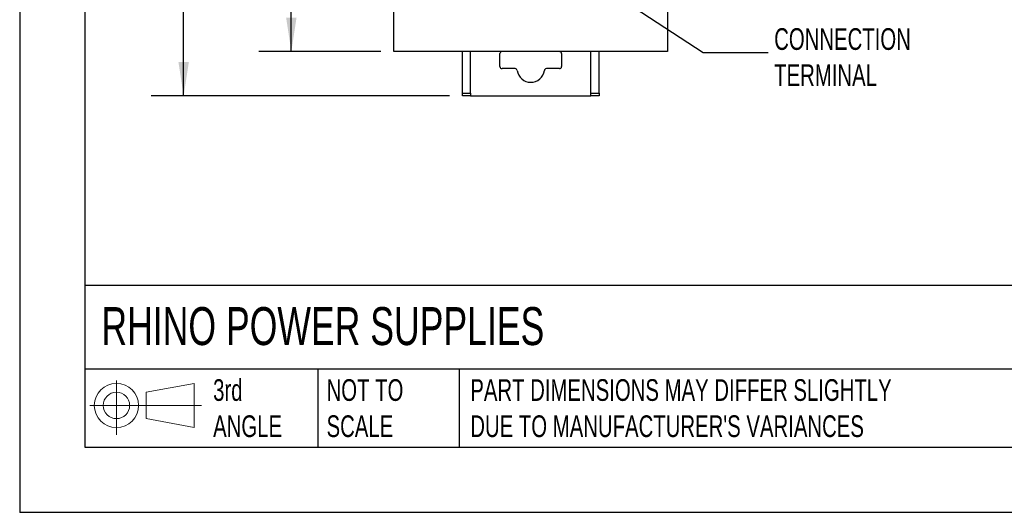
# Model space of a CAD drawing. Header units: millimetres. Extents: x 0 to 419, y 0 to 324.
# Tile 1 of 10: x 0 to 144, y 0 to 72. Entities that reach past the tile are written whole.
import ezdxf

# ---------------------------------------------------------------- set-up
doc = ezdxf.new("R2010")
doc.units = ezdxf.units.MM
doc.header["$LTSCALE"] = 1.5
doc.layers.add('DIMENSIONS', color=140, linetype='Continuous', lineweight=25)
doc.layers.add('TEXT', color=140, linetype='Continuous', lineweight=25)
doc.styles.add('SLDTEXTSTYLE0', font='TXT', dxfattribs={"width": 0.7})
doc.dimstyles.new('SLDDIMSTYLE0', dxfattribs={"dimtxt": 3.237012, "dimasz": 4.953, "dimexe": 0, "dimexo": 0.0625, "dimgap": 0.809253, "dimtad": 0, "dimtih": 1, "dimtoh": 1, "dimdec": 1, "dimrnd": 1e-09, "dimzin": 4, "dimdsep": 46, "dimtxsty": 'SLDTEXTSTYLE0', "dimsah": 1, "dimcen": 0.09, "dimadec": 0, "dimazin": 1, "dimtfac": 1, "dimtdec": 1, "dimtofl": 0, "dimtmove": 0, "dimatfit": 3, "dimfxl": 0, "dimfrac": 2, "dimtolj": 1, "dimtzin": 12, "dimarcsym": 0})
doc.dimstyles.new('SLDDIMSTYLE1', dxfattribs={"dimtxt": 3.237012, "dimasz": 4.953, "dimexe": 0, "dimexo": 0.0625, "dimgap": 0.809253, "dimtad": 0, "dimtih": 1, "dimtoh": 1, "dimdec": 1, "dimrnd": 1e-09, "dimzin": 12, "dimdsep": 46, "dimtxsty": 'SLDTEXTSTYLE0', "dimsah": 1, "dimcen": 0.09, "dimadec": 0, "dimazin": 3, "dimtfac": 1, "dimtdec": 1, "dimtofl": 0, "dimtmove": 0, "dimatfit": 3, "dimfxl": 0, "dimfrac": 2, "dimtolj": 1, "dimtzin": 12, "dimarcsym": 0})
doc.dimstyles.new('SLDDIMSTYLE2', dxfattribs={"dimtxt": 0.18, "dimasz": 4.953, "dimexe": 0, "dimexo": 0.0625, "dimgap": 0, "dimtad": 0, "dimtih": 1, "dimtoh": 1, "dimdec": 0, "dimrnd": 1e-09, "dimzin": 0, "dimdsep": 46, "dimtxsty": 'Standard', "dimsah": 1, "dimcen": 0.09, "dimadec": 0, "dimazin": 0, "dimtfac": 4.953, "dimtdec": 0, "dimtofl": 0, "dimtmove": 0, "dimatfit": 3, "dimfxl": 0, "dimfrac": 2, "dimtolj": 1, "dimtzin": 0, "dimarcsym": 0})

# ---------------------------------------------------------------- blocks, each defined once
blk = doc.blocks.new('Block11')
at = {"color": 7, "linetype": 'Continuous', "lineweight": 18}
for p, q in [((3.88, 7.97), (3.88, 0)), ((8.22, 6.25), (15.26, 7.55)), ((15.26, 7.55), (15.26, 1.1)), ((8.22, 2.39), (8.22, 6.25)), ((0, 4.32), (16.31, 4.32)), ((8.22, 2.39), (15.26, 1.1))]:
    blk.add_line(p, q, dxfattribs=at)
for radius in [3.23, 1.93]:
    blk.add_circle((3.88, 4.32), radius, dxfattribs=at)
blk = doc.blocks.new('Block12')
at = {"color": 7, "linetype": 'Continuous'}
blk.add_blockref('Block11', (0, 0), dxfattribs=at)
blk = doc.blocks.new('_D_1')
at = {"layer": 'DIMENSIONS'}
for p, q in [((52.81, 192.44), (34.95, 192.44)), ((39.71, 192.44), (39.71, 136.35)), ((34.9, 130.49), (33.82, 130.49)), ((33.82, 130.49), (33.82, 125.34)), ((44.52, 130.49), (45.61, 130.49)), ((45.61, 130.49), (45.61, 125.34)), ((33.82, 125.34), (34.9, 125.34)), ((45.61, 125.34), (44.52, 125.34)), ((39.71, 67.44), (39.71, 124.62)), ((52.81, 67.44), (34.95, 67.44))]:
    blk.add_line(p, q, dxfattribs=at)
for points in [[(39.71, 192.44), (38.95, 187.49), (40.47, 187.49)], [(39.71, 67.44), (40.47, 72.39), (38.95, 72.39)]]:
    blk.add_solid(points, dxfattribs=at)
at = {"layer": 'DIMENSIONS', "char_height": 3.175, "attachment_point": 1, "style": 'SLDTEXTSTYLE0'}
for s, insert in [('125.0', (33.56, 135.3)), ('4.92', (34.9, 129.43))]:
    blk.add_mtext(s, dxfattribs=dict(at, insert=insert))
blk = doc.blocks.new('_D_2')
at = {"layer": 'DIMENSIONS'}
for p, q in [((52.81, 192.44), (19.21, 192.44)), ((23.97, 192.44), (23.97, 136.35)), ((19.16, 130.49), (18.07, 130.49)), ((18.07, 130.49), (18.07, 125.34)), ((28.78, 130.49), (29.87, 130.49)), ((29.87, 130.49), (29.87, 125.34)), ((18.07, 125.34), (19.16, 125.34)), ((29.87, 125.34), (28.78, 125.34)), ((23.97, 60.94), (23.97, 124.62)), ((62.81, 60.94), (19.21, 60.94))]:
    blk.add_line(p, q, dxfattribs=at)
for points in [[(23.97, 192.44), (23.21, 187.49), (24.73, 187.49)], [(23.97, 60.94), (24.73, 65.89), (23.21, 65.89)]]:
    blk.add_solid(points, dxfattribs=at)
at = {"layer": 'DIMENSIONS', "char_height": 3.175, "attachment_point": 1, "style": 'SLDTEXTSTYLE0'}
for s, insert in [('131.5', (17.81, 135.3)), ('5.18', (19.16, 129.43))]:
    blk.add_mtext(s, dxfattribs=dict(at, insert=insert))

msp = doc.modelspace()

# ---------------------------------------------------------------- linework, layer by layer
at = {"color": 7, "linetype": 'Continuous'}
for p in [(0, 323.85), (419.1, 0)]:
    msp.add_line(p, (0, 0), dxfattribs=at)
for p, q in [((54.71, 67.44), (54.71, 78.64)), ((94.71, 78.64), (94.71, 67.44)), ((94.71, 67.44), (54.71, 67.44)), ((64.71, 61.37), (64.71, 67.44)), ((65.91, 61.37), (65.91, 67.44)), ((70.21, 65.24), (70.21, 67.14)), ((79.21, 67.14), (79.21, 65.24)), ((83.51, 61.37), (83.51, 67.44)), ((84.71, 61.37), (84.71, 67.44)), ((72.43, 64.94), (70.51, 64.94)), ((78.91, 64.94), (76.99, 64.94)), ((64.71, 61.37), (65.91, 61.37)), ((64.71, 60.94), (64.71, 61.37)), ((65.91, 60.94), (64.71, 60.94)), ((65.91, 61.37), (65.91, 60.94)), ((65.91, 60.94), (83.51, 60.94)), ((83.51, 61.37), (84.71, 61.37)), ((83.51, 60.94), (83.51, 61.37)), ((84.71, 60.94), (83.51, 60.94)), ((84.71, 61.37), (84.71, 60.94))]:
    msp.add_line(p, q)
for centre, radius, start, end in [((70.51, 67.14), 0.3, 90, 180), ((78.91, 67.14), 0.3, 0, 90), ((70.51, 65.24), 0.3, 180, 270), ((72.43, 64.64), 0.3, 7.4947, 90), ((76.99, 64.64), 0.3, 90, 172.5053), ((78.91, 65.24), 0.3, 270, 0), ((74.71, 64.94), 2, 187.4947, 352.5053)]:
    msp.add_arc(centre, radius, start, end)
at = {"layer": 'TEXT'}
for p, q in [((9.52, 314.32), (9.52, 9.52)), ((409.57, 33.19), (9.52, 33.19)), ((409.57, 20.95), (9.52, 20.95)), ((43.57, 20.95), (43.57, 9.52)), ((64.26, 20.95), (64.26, 9.52)), ((9.52, 9.52), (409.57, 9.52))]:
    msp.add_line(p, q, dxfattribs=at)

# ---------------------------------------------------------------- block references
msp.add_blockref('Block12', (10.26, 11.33), dxfattribs=at)

# ---------------------------------------------------------------- texts
at = {"layer": 'DIMENSIONS', "insert": (110.29, 70.86), "char_height": 3.175, "attachment_point": 1, "style": 'SLDTEXTSTYLE0'}
msp.add_mtext('CONNECTION^JTERMINAL', dxfattribs=at)
at = {"layer": 'TEXT', "attachment_point": 1, "style": 'SLDTEXTSTYLE0'}
for s, insert, char_height in [('RHINO POWER SUPPLIES', (11.95, 30.04), 5.5562), ('3rd^JANGLE', (28.28, 19.49), 3.175), ('NOT TO^JSCALE', (44.86, 19.49), 3.175), ("PART DIMENSIONS MAY DIFFER SLIGHTLY ^JDUE TO MANUFACTURER'S VARIANCES", (65.87, 19.49), 3.175)]:
    msp.add_mtext(s, dxfattribs=dict(at, insert=insert, char_height=char_height))

# ---------------------------------------------------------------- dimensions: what is measured, and where the dimension line sits
at = {"layer": 'DIMENSIONS'}
for base, p2, dimstyle, picture, middle in [((23.97, 60.94), (64.71, 60.94), 'SLDDIMSTYLE1', '_D_2', (23.97, 130.49)), ((39.71, 67.44), (54.71, 67.44), 'SLDDIMSTYLE0', '_D_1', (39.71, 130.49))]:
    dim = msp.add_linear_dim(base=base, p1=(54.71, 192.44), p2=p2, angle=90, dimstyle=dimstyle, dxfattribs=at)
    dim.commit()
    dim.dimension.update_dxf_attribs({"geometry": picture, "text_midpoint": middle, "dimtype": 160})

# ---------------------------------------------------------------- leaders
msp.add_leader([(84.71, 77.28), (99.9, 67.29), (109.42, 67.29)], dimstyle='SLDDIMSTYLE2', dxfattribs=at)

doc.saveas('drawing.dxf')
